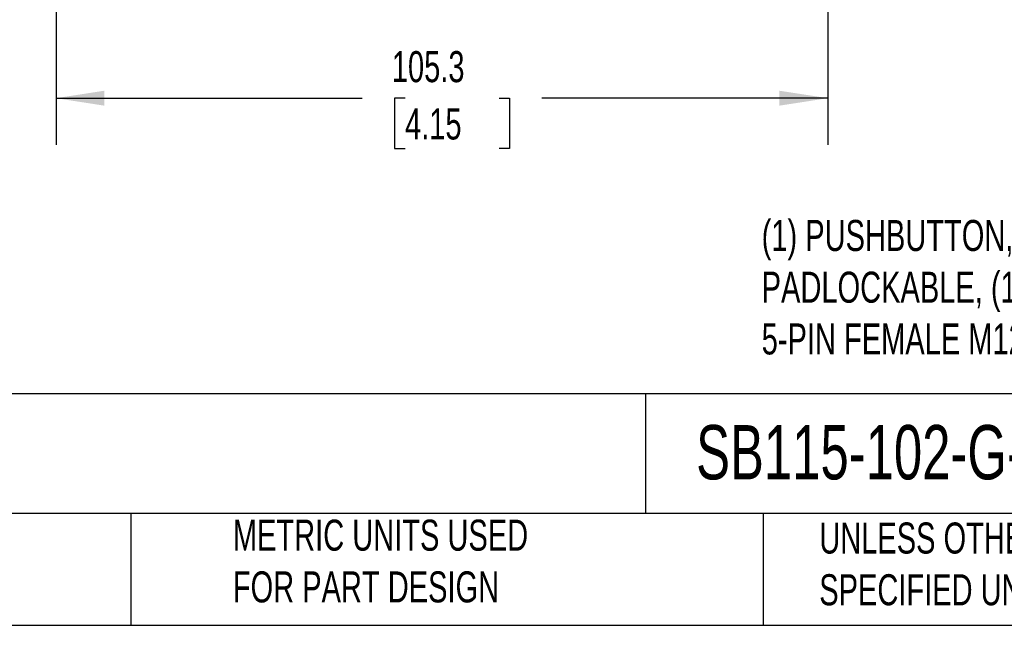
# Model space of a CAD drawing. Header units: millimetres. Extents: x 13 to 546, y 13 to 419.
# Tile 9 of 19: x 226 to 360, y 13 to 95. Entities that reach past the tile are written whole.
import ezdxf

# ---------------------------------------------------------------- set-up
doc = ezdxf.new("R2010")
doc.units = ezdxf.units.MM
doc.header["$LTSCALE"] = 2
doc.linetypes.add('SLD-Solid', pattern=[0])
doc.layers.add('DIMENSIONS', color=140, linetype='SLD-Solid', lineweight=25)
doc.layers.add('TEXT', color=140, linetype='SLD-Solid', lineweight=25)
doc.styles.add('SLDTEXTSTYLE0', font='TXT', dxfattribs={"width": 0.7})
doc.dimstyles.new('SLDDIMSTYLE1', dxfattribs={"dimtxt": 4.316016, "dimasz": 6.604, "dimexe": 0, "dimexo": 0.0625, "dimgap": 1.079004, "dimtad": 0, "dimtih": 1, "dimtoh": 1, "dimrnd": 1e-09, "dimzin": 12, "dimdsep": 46, "dimtxsty": 'SLDTEXTSTYLE0', "dimsah": 1, "dimcen": 0.09, "dimadec": 0, "dimazin": 3, "dimtfac": 1, "dimtofl": 0, "dimtmove": 0, "dimatfit": 3, "dimfxl": 0, "dimfrac": 2, "dimtolj": 1, "dimtzin": 12, "dimarcsym": 0})

# ---------------------------------------------------------------- blocks, each defined once
blk = doc.blocks.new('_D_5')
at = {"layer": 'DIMENSIONS'}
for p, q in [((231.08, 138.92), (231.08, 78.25)), ((336.38, 126.27), (336.38, 78.25)), ((231.08, 84.6), (272.85, 84.6)), ((278.7, 84.6), (277.25, 84.6)), ((277.25, 84.6), (277.25, 77.74)), ((291.53, 84.6), (292.97, 84.6)), ((292.97, 84.6), (292.97, 77.74)), ((336.38, 84.6), (297.37, 84.6)), ((277.25, 77.74), (278.7, 77.74)), ((292.97, 77.74), (291.53, 77.74))]:
    blk.add_line(p, q, dxfattribs=at)
for points in [[(231.08, 84.6), (237.68, 83.58), (237.68, 85.62)], [(336.38, 84.6), (329.77, 85.62), (329.77, 83.58)]]:
    blk.add_solid(points, dxfattribs=at)
at = {"layer": 'DIMENSIONS', "char_height": 4.233, "attachment_point": 1, "style": 'SLDTEXTSTYLE0'}
for s, insert in [('105.3', (276.9, 91.02)), ('4.15', (278.7, 83.2))]:
    blk.add_mtext(s, dxfattribs=dict(at, insert=insert))

msp = doc.modelspace()

# ---------------------------------------------------------------- linework, layer by layer
at = {"layer": 'TEXT'}
for p, q in [((546.1, 44.252), (12.7, 44.252)), ((311.518, 44.252), (311.518, 27.94)), ((546.1, 27.94), (12.7, 27.94)), ((241.293, 27.94), (241.293, 12.7)), ((327.56, 27.94), (327.56, 12.7)), ((12.7, 12.7), (546.1, 12.7))]:
    msp.add_line(p, q, dxfattribs=at)

# ---------------------------------------------------------------- texts
at = {"layer": 'TEXT', "attachment_point": 1, "style": 'SLDTEXTSTYLE0'}
for s, insert, char_height in [('(1) PUSHBUTTON, MUSHROOM, RED, TWIST-TO-RELEASE, GUARDED AND ^JPADLOCKABLE, (1) N.C. CONTACT(s), OPERATOR TEXT ARROW. REQUIRES ^J5-PIN FEMALE M12 CABLE.', (327.361, 67.992), 4.233333), ('COMEPI EMERGENCY STOP CONTROL STATION', (15.931, 40.013), 7.40833), ('SB115-102-G-M', (318.415, 40.013), 7.40833), ('METRIC UNITS USED ^JFOR PART DESIGN', (255.209, 27.112), 4.23333), ('UNLESS OTHERWISE ^JSPECIFIED UNITS ARE:', (335.216, 26.721), 4.23333)]:
    msp.add_mtext(s, dxfattribs=dict(at, insert=insert, char_height=char_height))

# ---------------------------------------------------------------- dimensions: what is measured, and where the dimension line sits
at = {"layer": 'DIMENSIONS'}
dim = msp.add_linear_dim(base=(336.375, 84.6), p1=(231.075, 141.458), p2=(336.375, 128.811), angle=0, dimstyle='SLDDIMSTYLE1', dxfattribs=at)
dim.commit()
dim.dimension.update_dxf_attribs({"geometry": '_D_5', "text_midpoint": (285.112, 84.6), "dimtype": 160})

doc.saveas('drawing.dxf')
